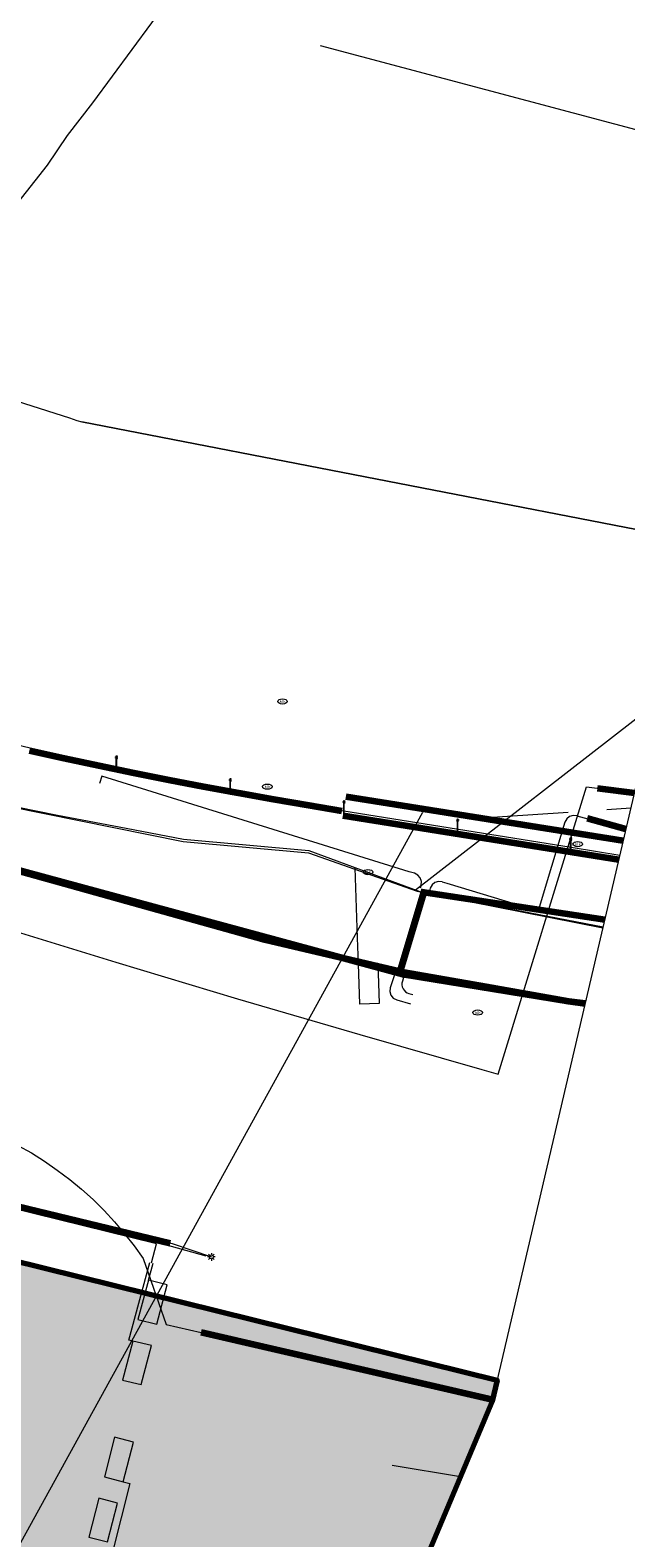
# Model space of a CAD drawing. Header units: metres. Extents: x 90551 to 91648, y 464474 to 467021.
# Tile 20 of 256: x 91112 to 91143, y 464559 to 464638. Entities that reach past the tile are written whole.
import ezdxf
from ezdxf.enums import TextEntityAlignment as Align
from ezdxf.lldxf.tags import DXFTag

# ---------------------------------------------------------------- set-up
doc = ezdxf.new("R2010")
doc.units = ezdxf.units.M
doc.linetypes.add('RI-OVERIG-SO', pattern=[17, 5, -2, 2, -2, 0, -2, 2, -2])
for name, color, linetype, lineweight in [('B-OI-IE-MEUBILAIR_GEMEENTE LEIDEN CLUSTER BEHEER AFD WT-S', 7, 'Continuous', 18), ('B-OI-IE-MEUBILAIR_PROVINCIE ZUID HOLLAND TSO-S', 7, 'Continuous', 18), ('B-OI-KL-DATA_KABELBED_T MOBILE NETHERLANDS BV-G', 90, 'Continuous', 100), ('B-OI-KL-ET_LS_230 V_COMOL 5 VOF-G', 190, 'KL-LS-SO', 18), ('B-OI-KL-ET_LS_230 V_PROVINCIE ZUID HOLLAND TSO-G', 190, 'KL-LS-SO', 18), ('B-OI-KL-ET_LS_400 V_LIANDER NV PAC 2AI68G2-G', 190, 'KL-LS-SO', 18), ('B-OI-KL-ET_LS_GEMEENTE LEIDEN CLUSTER BEHEER AFD WT-S', 190, 'Continuous', 18), ('B-OI-KL-ET_LS_LIANDER NV PAC 2AI68G2-G', 190, 'KL-LS-SO', 18), ('B-OI-KL-GAS_HD_POLYETHEEN_219_8 BAR_LIANDER NV PAC 2AI68G2-G', 30, 'KL-GAS_HD-SO', 18), ('B-OI-KL-OVERIG_RIJKSWATERSTAAT WEST NEDERLAND ZUID-G', 8, 'Continuous', 18), ('B-OI-OG-INFO_COMOL 5 VOF-GV', 7, 'Continuous', 18), ('B-OI-OG-INFO_LIANDER NV PAC 2AI68G2-G', 7, 'Continuous', 18), ('B-OI-OG-INFO_T MOBILE NETHERLANDS BV-G', 7, 'Continuous', 18), ('B-OI-RI-VRIJVERVAL_1000_GEMEENTE LEIDEN CLUSTER BEHEER AFD WT-G', 210, 'RI-OVERIG-SO', 18), ('B-OI-RI-VRIJVERVAL_500_GEMEENTE LEIDEN CLUSTER BEHEER AFD WT-G', 210, 'RI-OVERIG-SO', 18)]:
    doc.layers.add(name, color=color, linetype=linetype, lineweight=lineweight)
for name, color, linetype, lineweight, transparency in [('B-OI-KL-DATA_MANTELBUIS_T MOBILE NETHERLANDS BV-G', 90, 'Continuous', 100, 0.5), ('B-OI-KL-ET_LS_MANTELBUIS_POLYVINYLCHLORIDE PVC_110_LIANDER NV PAC 2AI68G2-G', 190, 'Continuous', 100, 0.5), ('B-OI-KL-ET_LS_MANTELBUIS_POLYVINYLCHLORIDE PVC_125_PROVINCIE ZUID HOLLAND TSO-G', 190, 'Continuous', 100, 0.5), ('B-OI-KL-ET_LS_MANTELBUIS_POLYVINYLCHLORIDE PVC_50_PROVINCIE ZUID HOLLAND TSO-G', 190, 'Continuous', 100, 0.5), ('B-OI-KL-ET_LS_MANTELBUIS_STAAL_75_LIANDER NV PAC 2AI68G2-G', 190, 'Continuous', 100, 0.5)]:
    doc.layers.add(name, color=color, linetype=linetype, lineweight=lineweight, transparency=transparency)
doc.layers.add('B-OI-OG-INFO_EIS VOORZORGSMAATREGEL_DUNEA NV-GV', color=7, linetype='Continuous', lineweight=70, true_color=0xfa194b, transparency=0.8)
doc.layers.add('B-OI-OG-INFO_EIS VOORZORGSMAATREGEL_DUNEA NV-V', color=7, linetype='Continuous', lineweight=18, true_color=0xfa194b, transparency=0.8)
doc.styles.add('NLCS-ISO', font='NLCS-ISO.TTF')
tags = doc.linetypes.add('KL-GAS_HD-SO', pattern='A,4,-1,[69,NLCS.SHX,S=0.5,R=0,X=0,Y=0],-1,4,-1,["H",Standard,S=1,R=0,X=0,Y=-0.5],-2', length=13).pattern_tags.tags
tags[18] = DXFTag(74, 10)
tags = doc.linetypes.add('KL-LS-SO', pattern='A,4,-1,[103,NLCS.SHX,S=0.75,R=0,X=0,Y=0],-1,4,-1,["L",Standard,S=1,R=0,X=0,Y=-0.5],-2', length=13).pattern_tags.tags
tags[18] = DXFTag(74, 10)

# ---------------------------------------------------------------- blocks, each defined once
blk = doc.blocks.new('SIE-MEUBILAIR_PUT_KOLK-SO')
blk.add_ellipse((0, 0), major_axis=(1.25, 0), ratio=0.54)
at = {"style": 'NLCS-ISO'}
blk.add_text('klk', height=0.75, dxfattribs=at).set_placement((0.03, 0), align=Align.MIDDLE_CENTER)
blk = doc.blocks.new('SKL-ET_LS_MAST-SO')
for p, q in [((-0.05, 2.07), (0.05, 2.07)), ((-0.05, -2), (0.05, -2))]:
    blk.add_line(p, q)
for points in [[(-0.18, 1.76), (-0.22, 1.76), (-0.22, 1.84), (-0.18, 1.84), (-0.18, 1.79)], [(-0.18, 1.49), (-0.22, 1.49), (-0.22, 1.57), (-0.18, 1.57), (-0.18, 1.52)], [(-0.18, 1.79), (-0.05, 1.79)], [(-0.18, 1.76), (-0.05, 1.76)], [(-0.18, 1.52), (-0.05, 1.52)], [(-0.18, 1.49), (-0.05, 1.49)], [(-0.05, -2), (-0.05, 2.07)], [(0.05, -2), (0.05, 2.07)], [(0.18, 1.92), (0.05, 1.92)], [(0.18, 1.89), (0.05, 1.89)], [(0.18, 1.66), (0.05, 1.66)], [(0.18, 1.63), (0.05, 1.63)], [(0.18, 1.39), (0.05, 1.39)], [(0.18, 1.36), (0.05, 1.36)], [(0.18, 1.89), (0.22, 1.89), (0.22, 1.97), (0.18, 1.97), (0.18, 1.92)], [(0.18, 1.63), (0.22, 1.63), (0.22, 1.71), (0.18, 1.71), (0.18, 1.66)], [(0.18, 1.36), (0.22, 1.36), (0.22, 1.44), (0.18, 1.44), (0.18, 1.39)]]:
    blk.add_lwpolyline(points)
blk = doc.blocks.new('SIE-MEUBILAIR_PAAL_LICHTMAST-SO')
for points in [[(-0.62, 0), (-1, 0)], [(-0.71, 0.71), (-0.44, 0.44)], [(0, 1), (0, 0.62)], [(0.44, 0.44), (0.71, 0.71)], [(1, 0), (0.62, 0)], [(-0.71, -0.71), (-0.44, -0.44)], [(0, -0.62), (0, -1)], [(0.44, -0.44), (0.71, -0.71)]]:
    blk.add_lwpolyline(points)
blk.add_circle((0, 0), 0.5)

msp = doc.modelspace()

# ---------------------------------------------------------------- hatches: boundary and pattern name
at = {"layer": 'B-OI-OG-INFO_EIS VOORZORGSMAATREGEL_DUNEA NV-V'}
msp.add_hatch(color=256, dxfattribs=at).paths.add_polyline_path([(91136.279, 464567.447), (91136.024, 464566.358), (91120.763, 464530.081), (91073.448, 464541.792), (91071.977, 464542.216), (91026.32, 464557.307), (91025.227, 464557.704), (90974.139, 464577.953), (90954.818, 464585.185), (90953.823, 464585.588), (90934.666, 464593.957), (90934.083, 464594.223), (90901.863, 464609.544), (90901.424, 464609.76), (90871.948, 464624.67), (90871.215, 464625.06), (90841.084, 464641.908), (90840.22, 464642.42), (90795.066, 464670.736), (90793.679, 464670.812), (90792.628, 464670.936), (90789.603, 464671.536), (90787.215, 464672.368), (90784.952, 464673.496), (90783.091, 464674.576), (90783.08, 464674.582), (90782.006, 464675.206), (90780.244, 464676.357), (90778.301, 464677.976), (90776.579, 464679.827), (90775.103, 464681.88), (90773.899, 464684.104), (90772.984, 464686.461), (90772.375, 464688.915), (90772.079, 464691.426), (90772.103, 464693.955), (90772.447, 464696.46), (90773.103, 464698.902), (90774.062, 464701.241), (90775.308, 464703.441), (90776.823, 464705.466), (90778.58, 464707.284), (90780.553, 464708.865), (90782.71, 464710.185), (90785.016, 464711.223), (90787.435, 464711.96), (90789.927, 464712.388), (90792.453, 464712.496), (90794.973, 464712.286), (90797.446, 464711.759), (90799.016, 464711.21), (90800.696, 464711.186), (90803.2, 464710.832), (90804.473, 464710.568), (90806.467, 464710.048), (90808.825, 464709.132), (90811.047, 464707.927), (90861.033, 464676.583), (90890.382, 464660.172), (90919.271, 464645.558), (90950.972, 464630.484), (90969.345, 464622.457), (90988.363, 464615.338), (90988.722, 464615.2), (91039.426, 464595.104), (91083.8, 464580.437)])

# ---------------------------------------------------------------- linework, layer by layer
at = {"layer": 'B-OI-KL-DATA_KABELBED_T MOBILE NETHERLANDS BV-G', "flags": 128}
msp.add_lwpolyline([(91140.845, 464586.996), (91140, 464587.1), (91131.4, 464588.5), (91102.6, 464596.3), (91066.8, 464607.5), (91032.4, 464621.7), (91002.8, 464633.7), (90917, 464672), (90904, 464679), (90894.1, 464685.1), (90881, 464694.5), (90875.8, 464698.8), (90862.381, 464710.849)], dxfattribs=at)
at = {"layer": 'B-OI-KL-DATA_MANTELBUIS_T MOBILE NETHERLANDS BV-G', "flags": 128}
msp.add_lwpolyline([(91140.843, 464586.986), (91139.982, 464587.098), (91135.697, 464587.856), (91131.434, 464588.611), (91127.816, 464589.462), (91124.225, 464590.307), (91113.389, 464593.329), (91102.573, 464596.346), (91084.74, 464601.91), (91066.922, 464607.47), (91034.864, 464620.604), (91002.846, 464633.724), (90959.924, 464652.873), (90917.019, 464672.015), (90913.273, 464673.938), (90909.552, 464675.851), (90901.831, 464680.476), (90894.145, 464685.082), (90890.732, 464687.455), (90887.342, 464689.812), (90881.578, 464694.298), (90875.846, 464698.761), (90869.105, 464704.812), (90862.381, 464710.849)], dxfattribs=at)
at = {"layer": 'B-OI-KL-ET_LS_230 V_COMOL 5 VOF-G', "flags": 128}
for points in [[(91005.201, 464612.157), (90986.486, 464619.571), (90985.97, 464619.184), (90973.727, 464624.01), (90974.238, 464622.674), (91034.354, 464599.201), (91045.582, 464594.576), (91046.56, 464595.022), (91047.333, 464594.919), (91066.754, 464588.211), (91080.781, 464583.972), (91087.912, 464582.129), (91118.62, 464574.617), (91121.16, 464573.905)], [(91046.613, 464567.908), (91047.569, 464573.697), (91063.392, 464611.475), (91074.365, 464608.081), (91083.665, 464605.188), (91098.257, 464600.548), (91109.182, 464597.59), (91119.984, 464595.414), (91126.483, 464594.81), (91132.123, 464592.832), (91141.765, 464590.932)], [(91046.732, 464568.073), (91047.486, 464573.72), (91063.346, 464611.54), (91067.417, 464610.217), (91074.365, 464608.081), (91083.688, 464605.277), (91099.809, 464600.206), (91109.192, 464597.64), (91113.466, 464596.774), (91117.026, 464596.098), (91119.996, 464595.534), (91126.501, 464594.945), (91132.274, 464592.808), (91141.777, 464590.985)], [(91132.035, 464592.897), (91144.477, 464602.542)], [(91129.038, 464590.408), (91128.911, 464594.04)], [(91118.34, 464573.544), (91118.596, 464574.533), (91103.289, 464578.304), (91091.416, 464581.122), (91080.763, 464583.852), (91066.722, 464588.121), (91055.235, 464592.103)], [(91129.085, 464589.062), (91129.038, 464590.408)], [(91129.085, 464589.062), (91130.085, 464589.097), (91130.158, 464586.999), (91129.159, 464586.964), (91129.085, 464589.062)], [(91117.367, 464569.477), (91117.173, 464569.526), (91118.255, 464573.564)], [(91118.188, 464572.639), (91118.425, 464573.523)], [(91117.642, 464570.601), (91118.613, 464570.36), (91119.161, 464572.402), (91118.188, 464572.639), (91117.642, 464570.601)], [(91116.841, 464567.451), (91117.814, 464567.221), (91118.34, 464569.244), (91117.367, 464569.477), (91116.841, 464567.451)], [(91115.908, 464562.435), (91116.878, 464562.173), (91117.413, 464564.234), (91116.431, 464564.491), (91115.908, 464562.435)], [(91134.374, 464562.436), (91130.839, 464563.03)], [(91116.878, 464562.173), (91117.217, 464562.084), (91115.396, 464554.894)], [(91115.091, 464559.312), (91116.06, 464559.067), (91116.578, 464561.063), (91115.617, 464561.323), (91115.091, 464559.312)]]:
    msp.add_lwpolyline(points, dxfattribs=at)
at = {"layer": 'B-OI-KL-ET_LS_230 V_PROVINCIE ZUID HOLLAND TSO-G', "flags": 128}
for points in [[(91064.27, 464614.637), (91063.176, 464615.815), (91065.721, 464614.782), (91076.597, 464610.512), (91087.934, 464606.701), (91099.076, 464603.35), (91116.634, 464599.171), (91128.323, 464596.996), (91140.122, 464595.106), (91142.646, 464594.705)], [(91084.166, 464583.097), (91103.312, 464578.411), (91119.407, 464574.538), (91121.448, 464573.85)]]:
    msp.add_lwpolyline(points, dxfattribs=at)
at = {"layer": 'B-OI-KL-ET_LS_400 V_LIANDER NV PAC 2AI68G2-G', "flags": 128}
for points in [[(91115.76, 464598.797), (91115.645, 464598.414)], [(91131.723, 464593.838), (91115.76, 464598.797)], [(91139.799, 464596.409), (91138.405, 464591.8)], [(91140.411, 464596.746), (91140.22, 464596.761), (91140.037, 464596.702), (91139.889, 464596.579), (91139.799, 464596.409)], [(91140.411, 464596.746), (91142.958, 464596.041)], [(91131.998, 464593.755), (91131.723, 464593.838)], [(91132.331, 464593.133), (91132.349, 464593.327), (91132.293, 464593.513), (91132.169, 464593.663), (91131.998, 464593.755)], [(91133.433, 464593.317), (91133.238, 464593.336), (91133.051, 464593.279), (91132.9, 464593.155), (91132.808, 464592.982)], [(91133.433, 464593.317), (91133.67, 464593.245)], [(91133.67, 464593.245), (91138.405, 464591.8)], [(91132.331, 464593.133), (91132.286, 464592.983)], [(91132.808, 464592.982), (91132.766, 464592.84)], [(91130.945, 464588.486), (91130.73, 464587.815)], [(91130.73, 464587.815), (91130.708, 464587.618), (91130.765, 464587.427), (91130.892, 464587.274), (91131.068, 464587.182)], [(91131.363, 464588.159), (91131.341, 464588.061), (91131.339, 464587.96), (91131.357, 464587.861), (91131.395, 464587.768), (91131.451, 464587.684), (91131.522, 464587.613), (91131.606, 464587.558), (91131.699, 464587.52)], [(91131.425, 464588.343), (91131.363, 464588.159)], [(91131.068, 464587.182), (91131.786, 464586.974)], [(91131.699, 464587.52), (91131.909, 464587.46)], [(91107.697, 464581.14), (91108.465, 464580.905), (91109.223, 464580.637), (91109.968, 464580.336), (91110.699, 464580.003), (91111.414, 464579.637), (91112.113, 464579.241), (91112.794, 464578.814), (91113.455, 464578.358), (91114.096, 464577.873), (91114.715, 464577.36), (91115.31, 464576.821), (91115.882, 464576.256), (91116.428, 464575.667), (91116.947, 464575.054), (91117.439, 464574.419), (91117.903, 464573.763)], [(91117.903, 464573.763), (91119.107, 464570.341)], [(91119.107, 464570.341), (91120.917, 464569.923)]]:
    msp.add_lwpolyline(points, dxfattribs=at)
at = {"layer": 'B-OI-KL-ET_LS_LIANDER NV PAC 2AI68G2-G', "flags": 128}
msp.add_lwpolyline([(91085.09, 464599.263), (91091.343, 464597.154), (91097.61, 464595.087), (91103.891, 464593.063), (91110.185, 464591.081), (91116.493, 464589.141), (91122.813, 464587.245), (91129.146, 464585.39), (91135.492, 464583.579), (91136.34, 464583.34), (91140.921, 464598.25), (91143.401, 464597.937)], dxfattribs=at)
at = {"layer": 'B-OI-KL-ET_LS_MANTELBUIS_POLYVINYLCHLORIDE PVC_110_LIANDER NV PAC 2AI68G2-G', "flags": 128}
for points in [[(91142.958, 464596.041), (91140.965, 464596.593)], [(91131.185, 464588.415), (91132.526, 464592.912)], [(91136.041, 464566.432), (91120.917, 464569.924)]]:
    msp.add_lwpolyline(points, dxfattribs=at)
at = {"layer": 'B-OI-KL-ET_LS_MANTELBUIS_POLYVINYLCHLORIDE PVC_125_PROVINCIE ZUID HOLLAND TSO-G', "flags": 128}
for points in [[(91132.373, 464592.793), (91141.864, 464591.355)], [(91103.411, 464578.396), (91119.311, 464574.569)]]:
    msp.add_lwpolyline(points, dxfattribs=at)
at = {"layer": 'B-OI-KL-ET_LS_MANTELBUIS_POLYVINYLCHLORIDE PVC_50_PROVINCIE ZUID HOLLAND TSO-G', "flags": 128}
for points in [[(91112.005, 464600.127), (91113.808, 464599.73), (91115.614, 464599.345), (91117.423, 464598.972), (91119.234, 464598.611), (91121.047, 464598.261), (91122.862, 464597.923), (91124.68, 464597.597), (91126.5, 464597.283), (91128.223, 464596.997)], [(91142.817, 464595.437), (91128.438, 464597.722)], [(91142.589, 464594.461), (91128.281, 464596.734)]]:
    msp.add_lwpolyline(points, dxfattribs=at)
at = {"layer": 'B-OI-KL-ET_LS_MANTELBUIS_STAAL_75_LIANDER NV PAC 2AI68G2-G', "flags": 128}
msp.add_lwpolyline([(91141.496, 464598.177), (91143.401, 464597.936)], dxfattribs=at)
at = {"layer": 'B-OI-KL-GAS_HD_POLYETHEEN_219_8 BAR_LIANDER NV PAC 2AI68G2-G', "flags": 128}
msp.add_lwpolyline([(91194.074, 464887.097), (91193.978, 464886.68), (91193.838, 464886.262), (91193.69, 464885.59), (91187.5, 464864.47), (91176.41, 464826.43), (91167.69, 464796.64), (91150.07, 464736.34), (91146.36, 464723.58), (91135.24, 464685.57), (91129.14, 464664.47), (91127.87, 464660.26), (91126.995, 464657.22), (91126.936, 464657.061), (91126.421, 464655.293), (91123.452, 464644.827), (91115.289, 464633.739), (91113.964, 464632.037), (91112.936, 464630.512), (91111.194, 464628.308), (91109.51, 464626.345), (91107.877, 464624.047), (91106.31, 464619.862), (91114.087, 464617.394), (91114.462, 464617.253), (91114.728, 464617.182), (91146.458, 464611.021)], dxfattribs=at)
at = {"layer": 'B-OI-KL-OVERIG_RIJKSWATERSTAAT WEST NEDERLAND ZUID-G', "flags": 128}
for points in [[(91150.973, 464630.347), (91127.12, 464636.7)], [(91132.41, 464596.91), (91101.51, 464540.82)]]:
    msp.add_lwpolyline(points, dxfattribs=at)
at = {"layer": 'B-OI-OG-INFO_COMOL 5 VOF-GV', "flags": 128}
msp.add_lwpolyline([(91197.286, 464839.819), (91193.805, 464813.691), (91136.024, 464566.358), (91097.212, 464474.097), (90832.344, 464600.949)], dxfattribs=at)
at = {"layer": 'B-OI-OG-INFO_EIS VOORZORGSMAATREGEL_DUNEA NV-GV', "flags": 128}
msp.add_lwpolyline([(90950.972, 464630.484), (90969.345, 464622.457), (90988.363, 464615.338), (90988.722, 464615.2), (91039.426, 464595.104), (91083.8, 464580.437), (91136.279, 464567.447), (91136.024, 464566.358), (91120.763, 464530.081), (91073.448, 464541.792), (91071.977, 464542.216), (91026.32, 464557.307), (91025.227, 464557.704), (90974.139, 464577.953), (90954.818, 464585.185)], dxfattribs=at)
at = {"layer": 'B-OI-OG-INFO_LIANDER NV PAC 2AI68G2-G', "flags": 128}
msp.add_lwpolyline([(91146.458, 464611.021), (91114.728, 464617.182)], dxfattribs=at)
at = {"layer": 'B-OI-OG-INFO_T MOBILE NETHERLANDS BV-G', "flags": 128}
msp.add_lwpolyline([(90862.381, 464710.849), (90875.8, 464698.8), (90881, 464694.5), (90887.151, 464690.087), (90893.794, 464685.298), (90903.726, 464679.169), (90909.309, 464676.128), (90916.7, 464672.142), (90977.7, 464644.842), (91002.6, 464633.842), (91032.2, 464621.842), (91066.7, 464607.542), (91102.3, 464596.442), (91124.1, 464590.342), (91131.2, 464588.642), (91139.8, 464587.042), (91140.831, 464586.932)], dxfattribs=at)
at = {"layer": 'B-OI-RI-VRIJVERVAL_1000_GEMEENTE LEIDEN CLUSTER BEHEER AFD WT-G', "flags": 128}
msp.add_lwpolyline([(91134.984, 464596.592), (91143.217, 464597.148)], dxfattribs=at)
at = {"layer": 'B-OI-RI-VRIJVERVAL_500_GEMEENTE LEIDEN CLUSTER BEHEER AFD WT-G', "flags": 128}
msp.add_lwpolyline([(91134.984, 464596.592), (91143.217, 464597.148)], dxfattribs=at)

# ---------------------------------------------------------------- block references
at = {"layer": 'B-OI-IE-MEUBILAIR_GEMEENTE LEIDEN CLUSTER BEHEER AFD WT-S', "xscale": 0.2, "yscale": 0.2, "zscale": 0.2}
for p in [(91125.141, 464602.675), (91124.357, 464598.252), (91140.465, 464595.268), (91129.575, 464593.815), (91135.269, 464586.531)]:
    msp.add_blockref('SIE-MEUBILAIR_PUT_KOLK-SO', p, dxfattribs=at)
at = {"layer": 'B-OI-IE-MEUBILAIR_PROVINCIE ZUID HOLLAND TSO-S', "xscale": 0.2, "yscale": 0.2, "zscale": 0.2}
msp.add_blockref('SIE-MEUBILAIR_PAAL_LICHTMAST-SO', (91121.448, 464573.85), dxfattribs=at)
at = {"layer": 'B-OI-KL-ET_LS_GEMEENTE LEIDEN CLUSTER BEHEER AFD WT-S', "xscale": 0.2, "yscale": 0.2, "zscale": 0.2}
for p in [(91116.526, 464599.437), (91122.44, 464598.267), (91128.332, 464597.119), (91134.23, 464596.164), (91140.104, 464595.208)]:
    msp.add_blockref('SKL-ET_LS_MAST-SO', p, dxfattribs=at)

doc.saveas('drawing.dxf')
